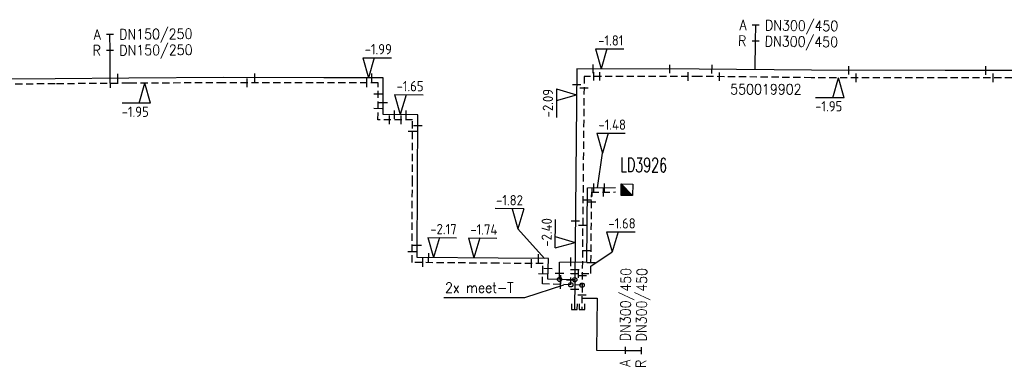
# Model space of a CAD drawing. Header units: millimetres. Extents: x 0 to 118318689, y 0 to 490460760.
# Tile 44 of 117: x 117817467 to 117903744, y 484626762 to 484657202. Entities that reach past the tile are written whole.
import ezdxf
from ezdxf.enums import TextEntityAlignment as Align

# ---------------------------------------------------------------- set-up
doc = ezdxf.new("R2010")
doc.units = ezdxf.units.MM
doc.header["$LTSCALE"] = 200
doc.linetypes.add('HIDDEN2', pattern=[4.7625, 3.175, -1.5875])
doc.layers.get('0').update_dxf_attribs({"color": 8})
for name, color, linetype in [('WT-C-kastLD', 7, 'Continuous'), ('WT-C-mof', 7, 'Continuous'), ('WT-C-tstuk', 7, 'Continuous'), ('WT-I-diam', 7, 'Continuous'), ('WT-I-info', 7, 'Continuous'), ('WT-I-NAP', 7, 'Continuous'), ('WT-L-aanvoer', 6, 'Continuous'), ('WT-L-retour', 6, 'HIDDEN2')]:
    doc.layers.add(name, color=color, linetype=linetype)
doc.styles.add('DIN17', font='ROMANS.SHX', dxfattribs={"width": 0.9})
doc.styles.add('ISOCP', font='ISOCP.SHX')

# ---------------------------------------------------------------- blocks, each defined once
blk = doc.blocks.new('LR-smof')
at = {"color": 0, "linetype": 'ByBlock', "lineweight": -2}
blk.add_lwpolyline([(1, 0.5), (0, 0.5), (0, -0.5), (1, -0.5)], dxfattribs=at)
blk = doc.blocks.new('LR-mof')
at = {"color": 0, "linetype": 'ByBlock', "lineweight": -2}
blk.add_line((0, -0.75), (0, 0.75), dxfattribs=at)
blk = doc.blocks.new('nap1')
at = {"color": 0, "linetype": 'Continuous'}
for p, q in [((-1, 3.5), (0, 0)), ((-1, 3.5), (4, 3.5)), ((1, 3.5), (0, 0))]:
    blk.add_line(p, q, dxfattribs=at)
at = {"color": 0, "linetype": 'Continuous', "style": 'ISOCP'}
for tag, p in [('*1', (1.7, 5)), ('*2', (4, 1.5))]:
    blk.add_attdef(tag, text='', height=1.8, dxfattribs=at).set_placement(p, align=Align.MIDDLE)
blk = doc.blocks.new('nap2')
at = {"color": 0, "linetype": 'Continuous'}
for p, q in [((1, 3.5), (-4, 3.5)), ((-1, 3.5), (0, 0)), ((1, 3.5), (0, 0))]:
    blk.add_line(p, q, dxfattribs=at)
at = {"color": 0, "linetype": 'Continuous', "style": 'ISOCP'}
for tag, p in [('*1', (-1.5, 5)), ('*2', (-4, 1.5))]:
    blk.add_attdef(tag, text='', height=1.8, dxfattribs=at).set_placement(p, align=Align.MIDDLE)
blk = doc.blocks.new('LR-tsb')
blk.add_circle((0, 0), 0.375)
blk = doc.blocks.new('LR-kastLD')
at = {"color": 0, "linetype": 'ByBlock', "lineweight": -3}
blk.add_line((-1, 1), (1, -1), dxfattribs=at)
blk.add_lwpolyline([(-1, -1), (-1, 1), (1, 1), (1, -1)], close=True, dxfattribs=at)
blk.add_solid([(-1, 1), (-1, -1), (1, -1)], dxfattribs=at)
at = {"color": 7, "linetype": 'ByBlock', "lineweight": -3, "style": 'DIN17', "width": 0.7}
for tag, p in [('*1', (0, 5)), ('*2', (0, -5))]:
    blk.add_attdef(tag, text='', height=2.5, dxfattribs=at).set_placement(p, align=Align.MIDDLE)
at = {"color": 0, "linetype": 'ByBlock', "lineweight": -2, "style": 'DIN17', "width": 0.3, "flags": 1}
for tag, p in [('OCODE', (4.5, 1.25)), ('NCODE', (9.5, 1.25)), ('BC', (14.5, 1.25)), ('RK', (19.5, 1.25)), ('ST', (4.5, -1.25)), ('VCODE', (9.5, -1.25)), ('NIVO', (14.5, -1.25)), ('IMM', (19.5, -1.25))]:
    blk.add_attdef(tag, text='', height=1.8, dxfattribs=at).set_placement(p, align=Align.MIDDLE)
blk = doc.blocks.new('LR-hyp')
at = {"color": 7, "linetype": 'ByBlock', "lineweight": -3, "style": 'DIN17', "width": 0.9}
blk.add_attdef('*1', text='', height=1.8, dxfattribs=at).set_placement((0, 0), align=Align.MIDDLE)
at = {"color": 7, "linetype": 'ByBlock', "lineweight": -2, "style": 'DIN17', "width": 0.9, "flags": 1}
blk.add_attdef('*2', text='', height=1.8, dxfattribs=at).set_placement((0, -5), align=Align.MIDDLE)
blk = doc.blocks.new('LR-DIAB2')
at = {"color": 0, "linetype": 'Continuous', "lineweight": -3}
blk.add_line((0, 5), (0, 7.8), dxfattribs=at)
at = {"color": 0, "lineweight": -3}
blk.add_line((0, 0), (0, 5), dxfattribs=at)
for points in [[(0.61, 7.8), (0, 7.8), (-0.61, 7.8)], [(0.61, 5), (0, 5), (-0.61, 5)]]:
    blk.add_lwpolyline(points, dxfattribs=at)
at = {"color": 1, "lineweight": -3, "style": 'DIN17', "width": 0.9}
for tag, p in [('*1', (-1.61, 7.8)), ('*2', (-1.61, 5.02))]:
    blk.add_attdef(tag, text='', height=1.8, dxfattribs=at).set_placement(p, align=Align.MIDDLE_RIGHT)
for tag, p in [('*11', (1.61, 7.8)), ('*12', (1.61, 5))]:
    blk.add_attdef(tag, text='', height=1.8, dxfattribs=at).set_placement(p, align=Align.MIDDLE_LEFT)
blk = doc.blocks.new('LR-DIAO2')
at = {"color": 0, "lineweight": -3}
blk.add_line((0, 0), (0, -5), dxfattribs=at)
at = {"color": 0, "linetype": 'Continuous', "lineweight": -3}
blk.add_line((0, -5), (0, -7.8), dxfattribs=at)
at = {"color": 0, "lineweight": -3}
for points in [[(0.61, -5), (0, -5), (-0.61, -5)], [(0.61, -7.8), (0, -7.8), (-0.61, -7.8)]]:
    blk.add_lwpolyline(points, dxfattribs=at)
at = {"color": 1, "lineweight": -3, "style": 'DIN17', "width": 0.9}
for tag, p in [('*1', (-1.61, -5)), ('*2', (-1.61, -7.78))]:
    blk.add_attdef(tag, text='', height=1.8, dxfattribs=at).set_placement(p, align=Align.MIDDLE_RIGHT)
for tag, p in [('*11', (1.61, -5)), ('*12', (1.61, -7.8))]:
    blk.add_attdef(tag, text='', height=1.8, dxfattribs=at).set_placement(p, align=Align.MIDDLE_LEFT)

msp = doc.modelspace()

# ---------------------------------------------------------------- linework, layer by layer
at = {"layer": 'WT-I-diam'}
for p, q in [((117866737, 484632818), (117868064, 484632805)), ((117868064, 484632805), (117868020, 484628266))]:
    msp.add_line(p, q, dxfattribs=at)
at = {"layer": 'WT-I-info'}
for p, q in [((117868083, 484642478), (117868533, 484645515)), ((117861119, 484638892), (117863459, 484636294)), ((117867524, 484635608), (117869396, 484636867)), ((117861742, 484632863), (117865146, 484633972)), ((117854629, 484632863), (117861742, 484632863))]:
    msp.add_line(p, q, dxfattribs=at)
at = {"layer": 'WT-L-aanvoer'}
for p, q in [((117866282, 484652890), (117866103, 484634424)), ((117877014, 484652885), (117866282, 484652890)), ((117886835, 484652774), (117877014, 484652885)), ((117898559, 484652750), (117886835, 484652774)), ((117905391, 484652756), (117898559, 484652750)), ((117820562, 484652036), (117814445, 484651986)), ((117827042, 484652086), (117820562, 484652036)), ((117835356, 484652131), (117827042, 484652086)), ((117844122, 484652124), (117835356, 484652131)), ((117849327, 484652119), (117844122, 484652124)), ((117849314, 484648894), (117849327, 484652119)), ((117852352, 484648881), (117849314, 484648894)), ((117852327, 484642918), (117852352, 484648881)), ((117852296, 484636385), (117852327, 484642918)), ((117867148, 484636006), (117867211, 484642470)), ((117867211, 484642470), (117869667, 484642494)), ((117859397, 484636322), (117852296, 484636385)), ((117863789, 484636292), (117859397, 484636322)), ((117863735, 484634494), (117863789, 484636292)), ((117864762, 484635983), (117867148, 484636006)), ((117864777, 484634463), (117864762, 484635983)), ((117866103, 484634424), (117863735, 484634494)), ((117866103, 484634424), (117866077, 484631826))]:
    msp.add_line(p, q, dxfattribs=at)
at = {"layer": 'WT-L-retour'}
for p, q in [((117866926, 484652240), (117866748, 484633954)), ((117877010, 484652235), (117866926, 484652240)), ((117886831, 484652124), (117877010, 484652235)), ((117898559, 484652100), (117886831, 484652124)), ((117905391, 484652106), (117898559, 484652100)), ((117820565, 484651586), (117814448, 484651536)), ((117827045, 484651636), (117820565, 484651586)), ((117835357, 484651681), (117827045, 484651636)), ((117844121, 484651674), (117835357, 484651681)), ((117848876, 484651669), (117844121, 484651674)), ((117848862, 484648446), (117848876, 484651669)), ((117851900, 484648433), (117848862, 484648446)), ((117851877, 484642920), (117851900, 484648433)), ((117851844, 484635939), (117851877, 484642920)), ((117867518, 484634982), (117867587, 484642094)), ((117867587, 484642094), (117869671, 484642114)), ((117859394, 484635872), (117851844, 484635939)), ((117863325, 484635845), (117859394, 484635872)), ((117863272, 484634058), (117863325, 484635845)), ((117865754, 484634965), (117867518, 484634982)), ((117865760, 484633984), (117865754, 484634965)), ((117866748, 484633954), (117863272, 484634058)), ((117866748, 484633954), (117866727, 484631819))]:
    msp.add_line(p, q, dxfattribs=at)

# ---------------------------------------------------------------- block references
at = {"layer": 'WT-C-kastLD', "linetype": 'Continuous'}
ref = msp.add_blockref('LR-kastLD', (117870680, 484642312), dxfattribs=dict(at, xscale=500, yscale=500, zscale=500, rotation=359.4423786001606))
ref.add_attrib('*1', 'LD3926', dxfattribs={"layer": '0', "color": 7, "linetype": 'ByBlock', "lineweight": -3, "height": 1250, "rotation": 359.44238, "style": 'DIN17', "width": 0.65}).set_placement((117872137, 484644482), align=Align.MIDDLE)
at = {"layer": 'WT-C-mof', "linetype": 'Continuous'}
for name, p, xscale, yscale, zscale, rotation in [('LR-mof', (117867728, 484652890), 500, 500, 500, 359.9681), ('LR-mof', (117874436, 484652886), 500, 500, 500, 359.9681), ('LR-mof', (117878128, 484652872), 499.9999999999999, 499.9999999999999, 499.9999999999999, 359.3528000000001), ('LR-mof', (117890120, 484652767), 500, 500, 500, 359.8869), ('LR-mof', (117902119, 484652754), 500, 500, 500, 0.05009999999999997), ('LR-mof', (117825410, 484651623), 499.9999999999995, 499.9999999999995, 499.9999999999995, 0.4375999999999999), ('LR-mof', (117826064, 484652078), 499.9999999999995, 499.9999999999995, 499.9999999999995, 0.4375999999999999), ('LR-mof', (117837405, 484651679), 500.0000000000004, 500.0000000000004, 500.0000000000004, 359.9575), ('LR-mof', (117838060, 484652129), 500.0000000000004, 500.0000000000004, 500.0000000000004, 359.9575), ('LR-mof', (117847880, 484651670), 499.9999999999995, 499.9999999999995, 499.9999999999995, 359.942), ('LR-mof', (117848312, 484652120), 499.9999999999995, 499.9999999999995, 499.9999999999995, 359.942), ('LR-mof', (117867762, 484652240), 500, 500, 500, 359.9681), ('LR-mof', (117868301, 484652239), 500, 500, 500, 359.9681), ('LR-mof', (117876041, 484652235), 500, 500, 500, 359.9681), ('LR-mof', (117878778, 484652215), 499.9999999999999, 499.9999999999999, 499.9999999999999, 359.3528000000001), ('LR-mof', (117890776, 484652116), 500, 500, 500, 359.8869), ('LR-mof', (117902772, 484652104), 500, 500, 500, 0.05009999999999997), ('LR-mof', (117866269, 484651493), 499.9999999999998, 499.9999999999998, 499.9999999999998, 89.4424), ('LR-mof', (117866916, 484651197), 499.9999999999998, 499.9999999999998, 499.9999999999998, 89.4424), ('LR-mof', (117848871, 484650672), 500.0000000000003, 500.0000000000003, 500.0000000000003, 89.7614), ('LR-mof', (117848866, 484649412), 500.0000000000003, 500.0000000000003, 500.0000000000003, 89.7614), ('LR-mof', (117849318, 484649912), 500.0000000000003, 500.0000000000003, 500.0000000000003, 89.7614), ('LR-mof', (117850310, 484648890), 500.0000000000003, 500.0000000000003, 500.0000000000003, 359.7614), ('LR-mof', (117851335, 484648885), 500.0000000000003, 500.0000000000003, 500.0000000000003, 359.7614), ('LR-mof', (117849877, 484648441), 500.0000000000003, 500.0000000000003, 500.0000000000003, 359.7614), ('LR-mof', (117850903, 484648437), 500.0000000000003, 500.0000000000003, 500.0000000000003, 359.7614), ('LR-mof', (117852348, 484647910), 500.0000000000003, 500.0000000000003, 500.0000000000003, 89.7614), ('LR-mof', (117851896, 484647410), 500.0000000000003, 500.0000000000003, 500.0000000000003, 89.7614), ('LR-mof', (117867619, 484642094), 499.9999999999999, 499.9999999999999, 499.9999999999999, 0.5545), ('LR-mof', (117867786, 484642475), 499.9999999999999, 499.9999999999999, 499.9999999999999, 0.5545), ('LR-mof', (117868614, 484642103), 499.9999999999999, 499.9999999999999, 499.9999999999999, 0.5545), ('LR-mof', (117868710, 484642484), 499.9999999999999, 499.9999999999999, 499.9999999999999, 0.5545), ('LR-mof', (117867201, 484641391), 499.9999999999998, 499.9999999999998, 499.9999999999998, 89.4424), ('LR-mof', (117867579, 484641223), 499.9999999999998, 499.9999999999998, 499.9999999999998, 89.4424), ('LR-mof', (117866153, 484639558), 499.9999999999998, 499.9999999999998, 499.9999999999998, 89.4424), ('LR-mof', (117866799, 484639178), 499.9999999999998, 499.9999999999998, 499.9999999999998, 89.4424), ('LR-mof', (117852301, 484637441), 500, 500, 500, 89.7301), ('LR-mof', (117851849, 484636884), 500, 500, 500, 89.7301), ('LR-mof', (117853306, 484636376), 499.9999999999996, 499.9999999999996, 499.9999999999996, 359.4952), ('LR-mof', (117862916, 484636298), 500, 500, 500, 359.6018), ('LR-mof', (117865762, 484635992), 499.9999999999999, 499.9999999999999, 499.9999999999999, 0.5545), ('LR-mof', (117867157, 484636959), 499.9999999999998, 499.9999999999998, 499.9999999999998, 89.4424), ('LR-mof', (117852792, 484635931), 499.9999999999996, 499.9999999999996, 499.9999999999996, 359.4952), ('LR-mof', (117862325, 484635852), 500, 500, 500, 359.6018), ('LR-mof', (117867527, 484635912), 499.9999999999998, 499.9999999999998, 499.9999999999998, 89.4424), ('LR-mof', (117863298, 484634927), 500.0000000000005, 500.0000000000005, 500.0000000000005, 88.2952), ('LR-mof', (117863763, 484635408), 500.0000000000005, 500.0000000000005, 500.0000000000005, 88.2952), ('LR-mof', (117864772, 484635008), 500.0000000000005, 500.0000000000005, 500.0000000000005, 270.5544), ('LR-mof', (117864863, 484634461), 500.0000000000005, 500.0000000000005, 500.0000000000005, 358.2952), ('LR-mof', (117866111, 484635287), 499.9999999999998, 499.9999999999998, 499.9999999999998, 89.4424), ('LR-mof', (117866756, 484634770), 499.9999999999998, 499.9999999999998, 499.9999999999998, 89.4424), ('LR-mof', (117866425, 484634971), 499.9999999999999, 499.9999999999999, 499.9999999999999, 0.5545), ('LR-mof', (117864869, 484634010), 500.0000000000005, 500.0000000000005, 500.0000000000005, 358.2952), ('LR-mof', (117865758, 484634415), 500.0000000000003, 500.0000000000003, 500.0000000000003, 270.3412), ('LR-mof', (117866095, 484633585), 499.9999999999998, 499.9999999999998, 499.9999999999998, 89.4424), ('LR-mof', (117866740, 484633070), 499.9999999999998, 499.9999999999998, 499.9999999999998, 89.4424), ('LR-smof', (117866077, 484631826), 499.9999999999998, 499.9999999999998, 499.9999999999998, 89.4424), ('LR-smof', (117866727, 484631819), 499.9999999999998, 499.9999999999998, 499.9999999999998, 89.4424)]:
    msp.add_blockref(name, p, dxfattribs=dict(at, xscale=xscale, yscale=yscale, zscale=zscale, rotation=rotation))
at = {"layer": 'WT-C-tstuk', "linetype": 'Continuous'}
for p, xscale, yscale, zscale, rotation in [((117864777, 484634463), 500, 500, 500, 90.55439999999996), ((117866103, 484634424), 499.9999999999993, 499.9999999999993, 499.9999999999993, 269.4424), ((117865760, 484633984), 499.9999999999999, 499.9999999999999, 499.9999999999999, 90.34119999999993), ((117866748, 484633954), 499.9999999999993, 499.9999999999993, 499.9999999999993, 269.4424)]:
    msp.add_blockref('LR-tsb', p, dxfattribs=dict(at, xscale=xscale, yscale=yscale, zscale=zscale, rotation=rotation))
at = {"layer": 'WT-I-diam', "linetype": 'Continuous'}
for name, p, xscale, yscale, zscale, rotation, values in [('LR-DIAB2', (117881924, 484652829), 500, 500, 500, 359.3527718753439, {'*1': 'A', '*11': 'DN300/450', '*2': 'R', '*12': 'DN300/450'}), ('LR-DIAB2', (117825407, 484652016), 499.9999999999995, 499.9999999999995, 499.9999999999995, 0.437627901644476, {'*1': 'A', '*11': 'DN150/250', '*2': 'R', '*12': 'DN150/250'}), ('LR-DIAO2', (117868020, 484628266), 499.9999999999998, 499.9999999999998, 499.9999999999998, 89.44237860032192, {'*1': 'A', '*11': 'DN300/450', '*2': 'R', '*12': 'DN300/450'})]:
    msp.add_blockref(name, p, dxfattribs=dict(at, xscale=xscale, yscale=yscale, zscale=zscale, rotation=rotation)).add_auto_attribs(values)
at = {"layer": 'WT-I-info', "linetype": 'Continuous', "xscale": 500.0000000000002, "yscale": 500.0000000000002, "zscale": 500.0000000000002, "rotation": 359.9845881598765}
msp.add_blockref('LR-hyp', (117882852, 484651114), dxfattribs=at).add_auto_attribs({'*1': '550019902'})
at = {"layer": 'WT-I-NAP', "linetype": 'Continuous'}
ref = msp.add_blockref('nap1', (117868412, 484652889), dxfattribs=dict(at, xscale=500, yscale=500, zscale=500, rotation=359.9680570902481))
ref.add_attrib('*1', '-1.81', dxfattribs={"layer": '0', "color": 1, "linetype": 'Continuous', "height": 900, "rotation": 359.96806, "style": 'ISOCP'}).set_placement((117869264, 484655389), align=Align.MIDDLE)
ref = msp.add_blockref('nap1', (117848032, 484652120), dxfattribs=dict(at, xscale=500, yscale=500, zscale=500, rotation=359.94204671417))
ref.add_attrib('*1', '-1.99', dxfattribs={"layer": '0', "color": 1, "linetype": 'Continuous', "height": 900, "rotation": 359.94205, "style": 'ISOCP'}).set_placement((117848885, 484654619), align=Align.MIDDLE)
ref = msp.add_blockref('nap1', (117850813, 484648888), dxfattribs=dict(at, xscale=500, yscale=500, zscale=500, rotation=359.7614415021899))
ref.add_attrib('*1', '-1.65', dxfattribs={"layer": '0', "color": 1, "linetype": 'Continuous', "height": 900, "rotation": 359.76144, "style": 'ISOCP'}).set_placement((117851674, 484651384), align=Align.MIDDLE)
ref = msp.add_blockref('nap1', (117889214, 484652119), dxfattribs=dict(at, xscale=500.0000000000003, yscale=500.0000000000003, zscale=500.0000000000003, rotation=179.886922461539))
ref.add_attrib('*1', '-1.95', dxfattribs={"layer": '0', "color": 1, "linetype": 'Continuous', "height": 900, "rotation": 359.88692, "style": 'ISOCP'}).set_placement((117888358, 484649621), align=Align.MIDDLE)
ref = msp.add_blockref('nap1', (117828427, 484651643), dxfattribs=dict(at, xscale=500.0000000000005, yscale=500.0000000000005, zscale=500.0000000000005, rotation=180.3080925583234))
ref.add_attrib('*1', '-1.95', dxfattribs={"layer": '0', "color": 1, "linetype": 'Continuous', "height": 900, "rotation": 0.30809, "style": 'ISOCP'}).set_placement((117827590, 484649139), align=Align.MIDDLE)
ref = msp.add_blockref('nap2', (117866260, 484650620), dxfattribs=dict(at, xscale=500, yscale=500, zscale=500, rotation=89.44237860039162))
ref.add_attrib('*1', '-2.09', dxfattribs={"layer": '0', "color": 1, "linetype": 'Continuous', "height": 900, "rotation": 89.44238, "style": 'ISOCP'}).set_placement((117863753, 484649895), align=Align.MIDDLE)
ref = msp.add_blockref('nap1', (117868533, 484645515), dxfattribs=dict(at, xscale=500, yscale=500, zscale=500))
ref.add_attrib('*1', '-1.48', dxfattribs={"layer": '0', "color": 1, "linetype": 'Continuous', "height": 900, "style": 'ISOCP'}).set_placement((117869384, 484648015), align=Align.MIDDLE)
ref = msp.add_blockref('nap2', (117861119, 484638892), dxfattribs=dict(at, xscale=499.9999999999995, yscale=499.9999999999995, zscale=499.9999999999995, rotation=359.6018483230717))
ref.add_attrib('*1', '-1.82', dxfattribs={"layer": '0', "color": 1, "linetype": 'Continuous', "height": 900, "rotation": 359.60185, "style": 'ISOCP'}).set_placement((117860387, 484641397), align=Align.MIDDLE)
ref = msp.add_blockref('nap1', (117866135, 484637698), dxfattribs=dict(at, xscale=500.0000000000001, yscale=500.0000000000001, zscale=500.0000000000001, rotation=89.44237859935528))
ref.add_attrib('*1', '-2.40', dxfattribs={"layer": '0', "color": 1, "linetype": 'Continuous', "height": 900, "rotation": 89.44238, "style": 'ISOCP'}).set_placement((117863643, 484638573), align=Align.MIDDLE)
ref = msp.add_blockref('nap1', (117869396, 484636867), dxfattribs=dict(at, xscale=500, yscale=500, zscale=500))
ref.add_attrib('*1', '-1.68', dxfattribs={"layer": '0', "color": 1, "linetype": 'Continuous', "height": 900, "style": 'ISOCP'}).set_placement((117870246, 484639367), align=Align.MIDDLE)
ref = msp.add_blockref('nap1', (117853728, 484636372), dxfattribs=dict(at, xscale=500.0000000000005, yscale=500.0000000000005, zscale=500.0000000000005, rotation=359.4952420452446))
ref.add_attrib('*1', '-2.17', dxfattribs={"layer": '0', "color": 1, "linetype": 'Continuous', "height": 900, "rotation": 359.49524, "style": 'ISOCP'}).set_placement((117854600, 484638865), align=Align.MIDDLE)
ref = msp.add_blockref('nap1', (117857268, 484636341), dxfattribs=dict(at, xscale=499.9999999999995, yscale=499.9999999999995, zscale=499.9999999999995, rotation=359.4952420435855))
ref.add_attrib('*1', '-1.74', dxfattribs={"layer": '0', "color": 1, "linetype": 'Continuous', "height": 900, "rotation": 359.49524, "style": 'ISOCP'}).set_placement((117858141, 484638834), align=Align.MIDDLE)

# ---------------------------------------------------------------- texts
at = {"layer": 'WT-I-info', "style": 'DIN17', "width": 0.9}
msp.add_text('2x meet-T', height=900, dxfattribs=at).set_placement((117854739, 484633290))

doc.saveas('drawing.dxf')
